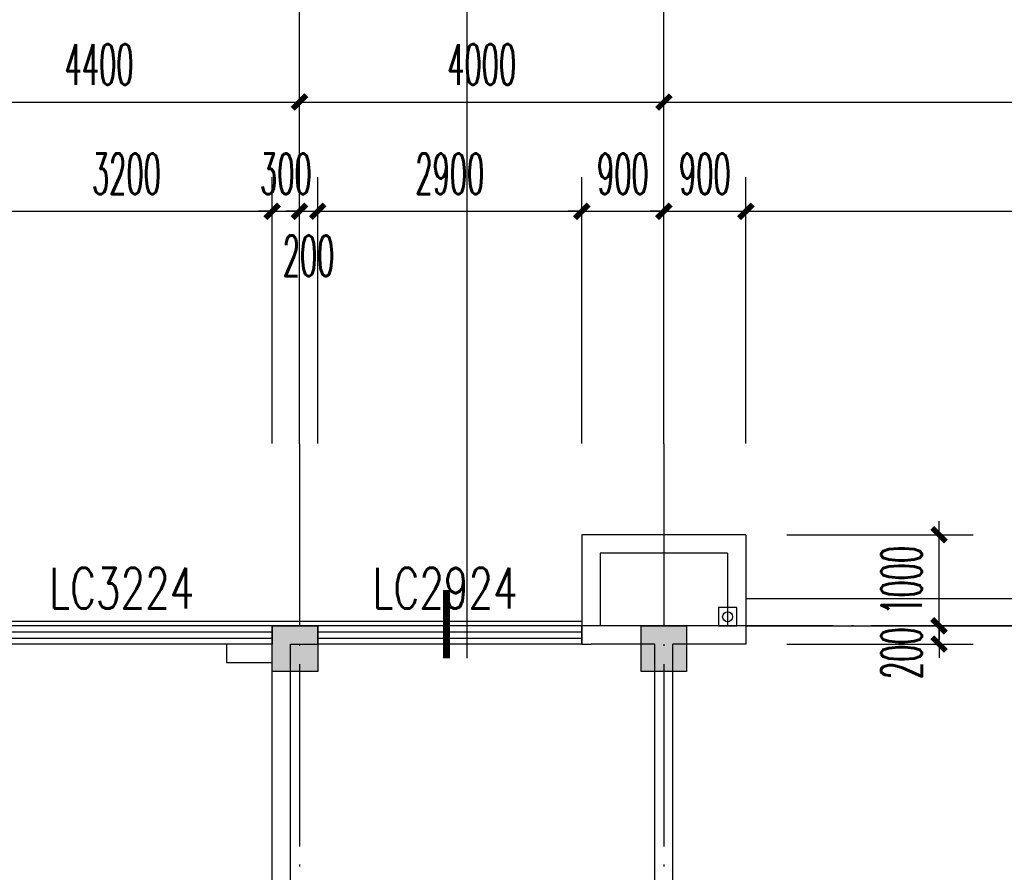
# Model space of a CAD drawing. Extents: x 1779708 to 7299578, y -1121471 to 88434.
# Tile 236 of 256: x 4374795 to 4385604, y -925548 to -916190. Entities that reach past the tile are written whole.
import ezdxf

# ---------------------------------------------------------------- set-up
doc = ezdxf.new("R2010")
doc.units = 0
doc.header["$LTSCALE"] = 1000
doc.header["$MEASUREMENT"] = 0
doc.linetypes.add('DASH', pattern=[0.35, 0.25, -0.1])
doc.linetypes.add('DOTE', pattern=[2.42, 2, -0.2, 0.02, -0.2])
doc.layers.get('0').update_dxf_attribs({"linetype": 'CONTINUOUS'})
doc.layers.get('Defpoints').update_dxf_attribs({"linetype": 'CONTINUOUS'})
for name, color, linetype in [('11111111111111111111111111111', 50, 'DASH'), ('AXIS', 3, 'CONTINUOUS'), ('DIM_IDEN', 3, 'CONTINUOUS'), ('DIM_污水', 3, 'CONTINUOUS'), ('DOTE', 1, 'DOTE'), ('P_PS_DIM', 1, 'CONTINUOUS'), ('PUB_DIM', 3, 'CONTINUOUS'), ('STAIR', 2, 'CONTINUOUS'), ('WALL', 255, 'CONTINUOUS'), ('WINDOW', 2, 'CONTINUOUS'), ('WINDOW_TEXT', 7, 'CONTINUOUS'), ('墙柱', 2, 'CONTINUOUS'), ('室外构件', 4, 'CONTINUOUS'), ('看线', 3, 'CONTINUOUS')]:
    doc.layers.add(name, color=color, linetype=linetype)
doc.styles.add('_TCH_DIM_T3', font='SIMPLEX.shx', dxfattribs={"width": 0.494118, "bigfont": 'GBCBIG.shx'})
doc.styles.add('_TCH_WINDOW', font='SIMPLEX', dxfattribs={"height": 3.5, "bigfont": 'GBCBIG'})
doc.dimstyles.new('_TCH_ARCH&&150', dxfattribs={"dimtxt": 446.25, "dimasz": 150, "dimexe": 375, "dimexo": 450, "dimgap": 189.375, "dimtad": 1, "dimdec": 0, "dimzin": 0, "dimdsep": 46, "dimtxsty": '_TCH_DIM_T3', "dimblk": 'ARCHTICK', "dimcen": 0.09, "dimdle": 225, "dimclrt": 7, "dimazin": 2, "dimtfac": 1, "dimtdec": 0, "dimtix": 1, "dimtmove": 2, "dimatfit": 3, "dimfxl": 250, "dimtolj": 1, "dimtzin": 0, "dimarcsym": 0})

# ---------------------------------------------------------------- blocks, each defined once
blk = doc.blocks.new('_ArchTick')
at = {"color": 0, "linetype": 'ByBlock', "const_width": 0.4}
blk.add_lwpolyline([(-0.5, -0.5), (0.5, 0.5)], dxfattribs=at)
blk = doc.blocks.new('*D6817')
at = {"layer": 'AXIS', "color": 0, "lineweight": -2, "transparency": 16777216}
for p, q in [((59600, 149650), (59600, 153325)), ((64000, 149650), (64000, 153325)), ((59375, 152950), (64225, 152950))]:
    blk.add_line(p, q, dxfattribs=at)
at = {"layer": 'Defpoints', "color": 0, "transparency": 16777216}
for p in [(64000, 152950), (59600, 149200), (64000, 149200)]:
    blk.add_point(p, dxfattribs=at)
at = {"layer": 'AXIS', "color": 0, "lineweight": -2, "transparency": 16777216, "xscale": 150, "yscale": 150, "zscale": 150, "rotation": 180}
blk.add_blockref('_ArchTick', (59600, 152950), dxfattribs=at)
at = {"layer": 'AXIS', "color": 0, "lineweight": -2, "transparency": 16777216, "xscale": 150, "yscale": 150, "zscale": 150}
blk.add_blockref('_ArchTick', (64000, 152950), dxfattribs=at)
at = {"layer": 'AXIS', "color": 7, "transparency": 16777216, "insert": (61800, 153363), "char_height": 446.2, "attachment_point": 5, "style": '_TCH_DIM_T3'}
blk.add_mtext('\\A1;4400', dxfattribs=at)
blk = doc.blocks.new('*D6818')
at = {"layer": 'AXIS', "color": 0, "lineweight": -2, "transparency": 16777216}
for p, q in [((64000, 149650), (64000, 153325)), ((68000, 149650), (68000, 153325)), ((63775, 152950), (68225, 152950))]:
    blk.add_line(p, q, dxfattribs=at)
at = {"layer": 'Defpoints', "color": 0, "transparency": 16777216}
for p in [(68000, 152950), (64000, 149200), (68000, 149200)]:
    blk.add_point(p, dxfattribs=at)
at = {"layer": 'AXIS', "color": 0, "lineweight": -2, "transparency": 16777216, "xscale": 150, "yscale": 150, "zscale": 150, "rotation": 180}
blk.add_blockref('_ArchTick', (64000, 152950), dxfattribs=at)
at = {"layer": 'AXIS', "color": 0, "lineweight": -2, "transparency": 16777216, "xscale": 150, "yscale": 150, "zscale": 150}
blk.add_blockref('_ArchTick', (68000, 152950), dxfattribs=at)
at = {"layer": 'AXIS', "color": 7, "transparency": 16777216, "insert": (66000, 153363), "char_height": 446.2, "attachment_point": 5, "style": '_TCH_DIM_T3'}
blk.add_mtext('\\A1;4000', dxfattribs=at)
blk = doc.blocks.new('*D6819')
at = {"layer": 'AXIS', "color": 0, "lineweight": -2, "transparency": 16777216}
for p, q in [((68000, 149650), (68000, 153325)), ((76400, 149650), (76400, 153325)), ((67775, 152950), (76625, 152950))]:
    blk.add_line(p, q, dxfattribs=at)
at = {"layer": 'Defpoints', "color": 0, "transparency": 16777216}
for p in [(76400, 152950), (68000, 149200), (76400, 149200)]:
    blk.add_point(p, dxfattribs=at)
at = {"layer": 'AXIS', "color": 0, "lineweight": -2, "transparency": 16777216, "xscale": 150, "yscale": 150, "zscale": 150, "rotation": 180}
blk.add_blockref('_ArchTick', (68000, 152950), dxfattribs=at)
at = {"layer": 'AXIS', "color": 0, "lineweight": -2, "transparency": 16777216, "xscale": 150, "yscale": 150, "zscale": 150}
blk.add_blockref('_ArchTick', (76400, 152950), dxfattribs=at)
at = {"layer": 'AXIS', "color": 7, "transparency": 16777216, "insert": (72200, 153363), "char_height": 446.2, "attachment_point": 5, "style": '_TCH_DIM_T3'}
blk.add_mtext('\\A1;8400', dxfattribs=at)
blk = doc.blocks.new('a1')
at = {"layer": '11111111111111111111111111111'}
for p, q in [((59122, 49136), (59122, 48936)), ((59322, 49136), (59122, 49136)), ((59322, 48936), (59322, 49136)), ((59122, 48936), (59322, 48936))]:
    blk.add_line(p, q, dxfattribs=at)
blk = doc.blocks.new('$WINLIB2D$00000001')
at = {"color": 0}
for points in [[(-0.5, 0.5), (-0.5, -0.5)], [(-0.5, 0.5), (0.5, 0.5)], [(0.5, -0.5), (0.5, 0.5)], [(0.5, 0.1667), (-0.5, 0.1667)], [(0.5, -0.1667), (-0.5, -0.1667)], [(-0.5, -0.5), (0.5, -0.5)]]:
    blk.add_lwpolyline(points, dxfattribs=at)
blk = doc.blocks.new('*D4641')
at = {"layer": 'Defpoints', "color": 0, "transparency": 16777216}
for p in [(4389367, -918293), (4382767, -921293), (4389367, -921293)]:
    blk.add_point(p, dxfattribs=at)
at = {"layer": 'PUB_DIM', "color": 0, "lineweight": -2, "transparency": 16777216}
for p, q in [((4382767, -920843), (4382767, -917918)), ((4389367, -920843), (4389367, -917918)), ((4382542, -918293), (4389592, -918293))]:
    blk.add_line(p, q, dxfattribs=at)
at = {"layer": 'PUB_DIM', "color": 0, "lineweight": -2, "transparency": 16777216, "xscale": 150, "yscale": 150, "zscale": 150, "rotation": 180}
blk.add_blockref('_ArchTick', (4382767, -918293), dxfattribs=at)
at = {"layer": 'PUB_DIM', "color": 0, "lineweight": -2, "transparency": 16777216, "xscale": 150, "yscale": 150, "zscale": 150}
blk.add_blockref('_ArchTick', (4389367, -918293), dxfattribs=at)
at = {"layer": 'PUB_DIM', "color": 7, "transparency": 16777216, "insert": (4386067, -917881), "char_height": 446.2, "attachment_point": 5, "style": '_TCH_DIM_T3'}
blk.add_mtext('\\A1;6600', dxfattribs=at)
blk = doc.blocks.new('*D4642')
at = {"layer": 'Defpoints', "color": 0, "transparency": 16777216}
for p in [(4382767, -918293), (4381867, -921293), (4382767, -921293)]:
    blk.add_point(p, dxfattribs=at)
at = {"layer": 'PUB_DIM', "color": 0, "lineweight": -2, "transparency": 16777216}
for p, q in [((4381867, -920843), (4381867, -917918)), ((4382767, -920843), (4382767, -917918)), ((4381867, -918293), (4381717, -918293)), ((4381867, -918293), (4382767, -918293)), ((4382767, -918293), (4382917, -918293))]:
    blk.add_line(p, q, dxfattribs=at)
at = {"layer": 'PUB_DIM', "color": 0, "lineweight": -2, "transparency": 16777216, "xscale": 150, "yscale": 150, "zscale": 150}
blk.add_blockref('_ArchTick', (4381867, -918293), dxfattribs=at)
at = {"layer": 'PUB_DIM', "color": 0, "lineweight": -2, "transparency": 16777216, "xscale": 150, "yscale": 150, "zscale": 150, "rotation": 180}
blk.add_blockref('_ArchTick', (4382767, -918293), dxfattribs=at)
at = {"layer": 'PUB_DIM', "color": 7, "transparency": 16777216, "insert": (4382317, -917881), "char_height": 446.2, "attachment_point": 5, "style": '_TCH_DIM_T3'}
blk.add_mtext('\\A1;900', dxfattribs=at)
blk = doc.blocks.new('*D4643')
at = {"layer": 'Defpoints', "color": 0, "transparency": 16777216}
for p in [(4381867, -918293), (4380967, -921293), (4381867, -921293)]:
    blk.add_point(p, dxfattribs=at)
at = {"layer": 'PUB_DIM', "color": 0, "lineweight": -2, "transparency": 16777216}
for p, q in [((4380967, -920843), (4380967, -917918)), ((4381867, -920843), (4381867, -917918)), ((4380967, -918293), (4380817, -918293)), ((4380967, -918293), (4381867, -918293)), ((4381867, -918293), (4382017, -918293))]:
    blk.add_line(p, q, dxfattribs=at)
at = {"layer": 'PUB_DIM', "color": 0, "lineweight": -2, "transparency": 16777216, "xscale": 150, "yscale": 150, "zscale": 150}
blk.add_blockref('_ArchTick', (4380967, -918293), dxfattribs=at)
at = {"layer": 'PUB_DIM', "color": 0, "lineweight": -2, "transparency": 16777216, "xscale": 150, "yscale": 150, "zscale": 150, "rotation": 180}
blk.add_blockref('_ArchTick', (4381867, -918293), dxfattribs=at)
at = {"layer": 'PUB_DIM', "color": 7, "transparency": 16777216, "insert": (4381417, -917881), "char_height": 446.2, "attachment_point": 5, "style": '_TCH_DIM_T3'}
blk.add_mtext('\\A1;900', dxfattribs=at)
blk = doc.blocks.new('*D4644')
at = {"layer": 'Defpoints', "color": 0, "transparency": 16777216}
for p in [(4380967, -918293), (4378067, -921293), (4380967, -921293)]:
    blk.add_point(p, dxfattribs=at)
at = {"layer": 'PUB_DIM', "color": 0, "lineweight": -2, "transparency": 16777216}
for p, q in [((4378067, -920843), (4378067, -917918)), ((4380967, -920843), (4380967, -917918)), ((4377842, -918293), (4381192, -918293))]:
    blk.add_line(p, q, dxfattribs=at)
at = {"layer": 'PUB_DIM', "color": 0, "lineweight": -2, "transparency": 16777216, "xscale": 150, "yscale": 150, "zscale": 150, "rotation": 180}
blk.add_blockref('_ArchTick', (4378067, -918293), dxfattribs=at)
at = {"layer": 'PUB_DIM', "color": 0, "lineweight": -2, "transparency": 16777216, "xscale": 150, "yscale": 150, "zscale": 150}
blk.add_blockref('_ArchTick', (4380967, -918293), dxfattribs=at)
at = {"layer": 'PUB_DIM', "color": 7, "transparency": 16777216, "insert": (4379517, -917881), "char_height": 446.2, "attachment_point": 5, "style": '_TCH_DIM_T3'}
blk.add_mtext('\\A1;2900', dxfattribs=at)
blk = doc.blocks.new('*D4645')
at = {"layer": 'Defpoints', "color": 0, "transparency": 16777216}
for p in [(4378067, -918293), (4377867, -921293), (4378067, -921293)]:
    blk.add_point(p, dxfattribs=at)
at = {"layer": 'PUB_DIM', "color": 0, "lineweight": -2, "transparency": 16777216}
for p, q in [((4377867, -920843), (4377867, -917918)), ((4378067, -920843), (4378067, -917918)), ((4377867, -918293), (4377717, -918293)), ((4377867, -918293), (4378067, -918293)), ((4378067, -918293), (4378217, -918293))]:
    blk.add_line(p, q, dxfattribs=at)
at = {"layer": 'PUB_DIM', "color": 0, "lineweight": -2, "transparency": 16777216, "xscale": 150, "yscale": 150, "zscale": 150}
blk.add_blockref('_ArchTick', (4377867, -918293), dxfattribs=at)
at = {"layer": 'PUB_DIM', "color": 0, "lineweight": -2, "transparency": 16777216, "xscale": 150, "yscale": 150, "zscale": 150, "rotation": 180}
blk.add_blockref('_ArchTick', (4378067, -918293), dxfattribs=at)
at = {"layer": 'PUB_DIM', "color": 7, "transparency": 16777216, "insert": (4377967, -918781), "char_height": 446.2, "attachment_point": 5, "style": '_TCH_DIM_T3'}
blk.add_mtext('\\A1;200', dxfattribs=at)
blk = doc.blocks.new('*D4646')
at = {"layer": 'Defpoints', "color": 0, "transparency": 16777216}
for p in [(4377867, -918293), (4377567, -921293), (4377867, -921293)]:
    blk.add_point(p, dxfattribs=at)
at = {"layer": 'PUB_DIM', "color": 0, "lineweight": -2, "transparency": 16777216}
for p, q in [((4377567, -920843), (4377567, -917918)), ((4377867, -920843), (4377867, -917918)), ((4377567, -918293), (4377417, -918293)), ((4377567, -918293), (4377867, -918293)), ((4377867, -918293), (4378017, -918293))]:
    blk.add_line(p, q, dxfattribs=at)
at = {"layer": 'PUB_DIM', "color": 0, "lineweight": -2, "transparency": 16777216, "xscale": 150, "yscale": 150, "zscale": 150}
blk.add_blockref('_ArchTick', (4377567, -918293), dxfattribs=at)
at = {"layer": 'PUB_DIM', "color": 0, "lineweight": -2, "transparency": 16777216, "xscale": 150, "yscale": 150, "zscale": 150, "rotation": 180}
blk.add_blockref('_ArchTick', (4377867, -918293), dxfattribs=at)
at = {"layer": 'PUB_DIM', "color": 7, "transparency": 16777216, "insert": (4377717, -917881), "char_height": 446.2, "attachment_point": 5, "style": '_TCH_DIM_T3'}
blk.add_mtext('\\A1;300', dxfattribs=at)
blk = doc.blocks.new('*D4647')
at = {"layer": 'Defpoints', "color": 0, "transparency": 16777216}
for p in [(4377567, -918293), (4374367, -921293), (4377567, -921293)]:
    blk.add_point(p, dxfattribs=at)
at = {"layer": 'PUB_DIM', "color": 0, "lineweight": -2, "transparency": 16777216}
for p, q in [((4374367, -920843), (4374367, -917918)), ((4377567, -920843), (4377567, -917918)), ((4374142, -918293), (4377792, -918293))]:
    blk.add_line(p, q, dxfattribs=at)
at = {"layer": 'PUB_DIM', "color": 0, "lineweight": -2, "transparency": 16777216, "xscale": 150, "yscale": 150, "zscale": 150, "rotation": 180}
blk.add_blockref('_ArchTick', (4374367, -918293), dxfattribs=at)
at = {"layer": 'PUB_DIM', "color": 0, "lineweight": -2, "transparency": 16777216, "xscale": 150, "yscale": 150, "zscale": 150}
blk.add_blockref('_ArchTick', (4377567, -918293), dxfattribs=at)
at = {"layer": 'PUB_DIM', "color": 7, "transparency": 16777216, "insert": (4375967, -917881), "char_height": 446.2, "attachment_point": 5, "style": '_TCH_DIM_T3'}
blk.add_mtext('\\A1;3200', dxfattribs=at)
blk = doc.blocks.new('*D5374')
at = {"layer": 'Defpoints', "color": 0, "transparency": 16777216}
for p in [(4382767, -922843), (4384888, -922843), (4382767, -923043)]:
    blk.add_point(p, dxfattribs=at)
at = {"layer": 'PUB_DIM', "color": 0, "lineweight": -2, "transparency": 16777216}
for p, q in [((4384888, -922843), (4384888, -922693)), ((4383217, -922843), (4385263, -922843)), ((4384888, -923043), (4384888, -922843)), ((4383217, -923043), (4385263, -923043)), ((4384888, -923043), (4384888, -923193))]:
    blk.add_line(p, q, dxfattribs=at)
at = {"layer": 'PUB_DIM', "color": 0, "lineweight": -2, "transparency": 16777216, "xscale": 150, "yscale": 150, "zscale": 150}
for p, rotation in [((4384888, -922843), 270), ((4384888, -923043), 90)]:
    blk.add_blockref('_ArchTick', p, dxfattribs=dict(at, rotation=rotation))
at = {"layer": 'PUB_DIM', "color": 7, "transparency": 16777216, "insert": (4384476, -923143), "char_height": 446.2, "attachment_point": 5, "rotation": 90, "style": '_TCH_DIM_T3'}
blk.add_mtext('\\A1;200', dxfattribs=at)
blk = doc.blocks.new('*D5375')
at = {"layer": 'Defpoints', "color": 0, "transparency": 16777216}
for p in [(4382767, -921843), (4384888, -921843), (4382767, -922843)]:
    blk.add_point(p, dxfattribs=at)
at = {"layer": 'PUB_DIM', "color": 0, "lineweight": -2, "transparency": 16777216}
for p, q in [((4384888, -921843), (4384888, -921693)), ((4383217, -921843), (4385263, -921843)), ((4384888, -922843), (4384888, -921843)), ((4383217, -922843), (4385263, -922843)), ((4384888, -922843), (4384888, -922993))]:
    blk.add_line(p, q, dxfattribs=at)
at = {"layer": 'PUB_DIM', "color": 0, "lineweight": -2, "transparency": 16777216, "xscale": 150, "yscale": 150, "zscale": 150}
for p, rotation in [((4384888, -921843), 270), ((4384888, -922843), 90)]:
    blk.add_blockref('_ArchTick', p, dxfattribs=dict(at, rotation=rotation))
at = {"layer": 'PUB_DIM', "color": 7, "transparency": 16777216, "insert": (4384476, -922343), "char_height": 446.2, "attachment_point": 5, "rotation": 90, "style": '_TCH_DIM_T3'}
blk.add_mtext('\\A1;1000', dxfattribs=at)
blk = doc.blocks.new('A$C159220C3')
at = {"layer": 'AXIS'}
for p, q in [((64000, 149200), (64000, 155200)), ((68000, 149200), (68000, 155200))]:
    blk.add_line(p, q, dxfattribs=at)
at = {"layer": 'DOTE'}
for p, q in [((64000, 149200), (64000, 7200)), ((68000, 149200), (68000, 7200)), ((86800, 147200), (7200, 147200))]:
    blk.add_line(p, q, dxfattribs=at)
at = {"layer": 'AXIS'}
for p1, p2, picture, middle in [((59600, 149200), (64000, 149200), '*D6817', (61800, 153362.5)), ((64000, 149200), (68000, 149200), '*D6818', (66000, 153362.5)), ((68000, 149200), (76400, 149200), '*D6819', (72200, 153362.5))]:
    dim = blk.add_aligned_dim(p1=p1, p2=p2, distance=3750, dimstyle='_TCH_ARCH&&150', dxfattribs=at)
    dim.commit()
    dim.dimension.update_dxf_attribs({"geometry": picture, "text_midpoint": middle})

msp = doc.modelspace()

# ---------------------------------------------------------------- hatches: boundary and pattern name
at = {"layer": '墙柱'}
h = msp.add_hatch(color=256, dxfattribs=at)
h.paths.add_polyline_path([(4323067.1, -1009843.3), (4324067.1, -1009843.3), (4324067.1, -1010343.3), (4323067.1, -1010343.3)])
h.paths.add_polyline_path([(4323067.1, -1016093.3), (4324067.1, -1016093.3), (4324067.1, -1016593.3), (4323067.1, -1016593.3)])
h.paths.add_polyline_path([(4323067.1, -1022643.3), (4324067.1, -1022643.3), (4324067.1, -1023143.3), (4323067.1, -1023143.3)])
h.paths.add_polyline_path([(4397967.1, -1051543.3), (4398667.1, -1051543.3), (4398667.1, -1051043.3), (4397967.1, -1051043.3)])
h.paths.add_polyline_path([(4347917.1, -1019143.3), (4348617.1, -1019143.3), (4348617.1, -1019643.3), (4347917.1, -1019643.3)])
h.paths.add_polyline_path([(4389917.1, -1051543.3), (4390617.1, -1051543.3), (4390617.1, -1051043.3), (4389917.1, -1051043.3)])
h.paths.add_polyline_path([(4347917.1, -1051543.3), (4348617.1, -1051543.3), (4348617.1, -1051043.3), (4347917.1, -1051043.3)])
h.paths.add_polyline_path([(4323567.1, -1028493.3), (4324067.1, -1028493.3), (4324067.1, -1028993.3), (4323567.1, -1028993.3)])
h.paths.add_polyline_path([(4350197.1, -1045743.3), (4350197.1, -1045443.3), (4349297.1, -1045443.3), (4349297.1, -1045743.3)])
h.paths.add_polyline_path([(4377567.1, -1060843.3), (4378067.1, -1060843.3), (4378067.1, -1060343.3), (4377567.1, -1060343.3)])
h.paths.add_polyline_path([(4339667.1, -1009843.3), (4340167.1, -1009843.3), (4340167.1, -1010343.3), (4339667.1, -1010343.3)])
h.paths.add_polyline_path([(4347967.1, -1009843.3), (4348567.1, -1009843.3), (4348567.1, -1010343.3), (4347967.1, -1010343.3)])
h.paths.add_polyline_path([(4365067.1, -1019043.3), (4365667.1, -1019043.3), (4365667.1, -1019643.3), (4365067.1, -1019643.3)])
h.paths.add_polyline_path([(4381567.1, -1027843.3), (4382167.1, -1027843.3), (4382167.1, -1028443.3), (4381567.1, -1028443.3)])
h.paths.add_polyline_path([(4336067.1, -1015993.3), (4336567.1, -1015993.3), (4336567.1, -1016693.3), (4336067.1, -1016693.3)])
h.paths.add_polyline_path([(4389767.1, -1023743.3), (4390267.1, -1023743.3), (4390267.1, -1024243.3), (4389767.1, -1024243.3)])
h.paths.add_polyline_path([(4339567.1, -1048043.3), (4340167.1, -1048043.3), (4340167.1, -1047543.3), (4339567.1, -1047543.3)])
h.paths.add_polyline_path([(4343767.1, -1041443.3), (4344267.1, -1041443.3), (4344267.1, -1040943.3), (4343767.1, -1040943.3)])
h.paths.add_polyline_path([(4343767.1, -1034843.3), (4344267.1, -1034843.3), (4344267.1, -1034343.3), (4343767.1, -1034343.3)])
h.paths.add_polyline_path([(4336067.1, -1029093.3), (4336567.1, -1029093.3), (4336567.1, -1028393.3), (4336067.1, -1028393.3)])
h.paths.add_polyline_path([(4343767.1, -1022643.3), (4344267.1, -1022643.3), (4344267.1, -1023143.3), (4343767.1, -1023143.3)])
h.paths.add_polyline_path([(4336067.1, -1009843.3), (4336567.1, -1009843.3), (4336567.1, -1010343.3), (4336067.1, -1010343.3)])
h.paths.add_polyline_path([(4377967.1, -1036343.3), (4377467.1, -1036343.3), (4377467.1, -1035843.3), (4377967.1, -1035843.3)])
h.paths.add_polyline_path([(4397967.1, -1019143.3), (4398667.1, -1019143.3), (4398667.1, -1019643.3), (4397967.1, -1019643.3)])
h.paths.add_polyline_path([(4331467.1, -1048043.3), (4331967.1, -1048043.3), (4331967.1, -1047543.3), (4331467.1, -1047543.3)])
h.paths.add_polyline_path([(4389917.1, -1036443.3), (4390617.1, -1036443.3), (4390617.1, -1035843.3), (4389917.1, -1035843.3)])
h.paths.add_polyline_path([(4397967.1, -1035843.3), (4398667.1, -1035843.3), (4398667.1, -1036443.3), (4397967.1, -1036443.3)])
h.paths.add_polyline_path([(4381567.1, -1035843.3), (4382167.1, -1035843.3), (4382167.1, -1036443.3), (4381567.1, -1036443.3)])
h.paths.add_polyline_path([(4389767.1, -1027943.3), (4390267.1, -1027943.3), (4390267.1, -1028443.3), (4389767.1, -1028443.3)])
h.paths.add_polyline_path([(4377467.1, -1027943.3), (4377967.1, -1027943.3), (4377967.1, -1028443.3), (4377467.1, -1028443.3)])
h.paths.add_polyline_path([(4373217.1, -1048043.3), (4373717.1, -1048043.3), (4373717.1, -1047543.3), (4373217.1, -1047543.3)])
h.paths.add_polyline_path([(4369267.1, -1009843.3), (4369767.1, -1009843.3), (4369767.1, -1010343.3), (4369267.1, -1010343.3)])
h.paths.add_polyline_path([(4365567.1, -1022643.3), (4365067.1, -1022643.3), (4365067.1, -1023143.3), (4365567.1, -1023143.3)])
h.paths.add_polyline_path([(4365567.1, -1009843.3), (4365067.1, -1009843.3), (4365067.1, -1010343.3), (4365567.1, -1010343.3)])
h.paths.add_polyline_path([(4347967.1, -1022643.3), (4348467.1, -1022643.3), (4348467.1, -1023143.3), (4347967.1, -1023143.3)])
h.paths.add_polyline_path([(4343767.1, -1028993.3), (4344267.1, -1028993.3), (4344267.1, -1028493.3), (4343767.1, -1028493.3)])
h.paths.add_polyline_path([(4336067.1, -1023343.3), (4336567.1, -1023343.3), (4336567.1, -1022643.3), (4336067.1, -1022643.3)])
h.paths.add_polyline_path([(4339567.1, -1034843.3), (4340167.1, -1034843.3), (4340167.1, -1034343.3), (4339567.1, -1034343.3)])
h.paths.add_polyline_path([(4331167.1, -1034843.3), (4331767.1, -1034843.3), (4331767.1, -1034343.3), (4331167.1, -1034343.3)])
h.paths.add_polyline_path([(4323067.1, -1034843.3), (4324067.1, -1034843.3), (4324067.1, -1034343.3), (4323067.1, -1034343.3)])
h.paths.add_polyline_path([(4339567.1, -1041543.3), (4340167.1, -1041543.3), (4340167.1, -1040943.3), (4339567.1, -1040943.3)])
h.paths.add_polyline_path([(4331467.1, -1041543.3), (4331967.1, -1041543.3), (4331967.1, -1040943.3), (4331467.1, -1040943.3)])
h.paths.add_polyline_path([(4397967.1, -1022343.3), (4398667.1, -1022343.3), (4398667.1, -1022843.3), (4397967.1, -1022843.3)])
h.paths.add_polyline_path([(4398167.1, -1009843.3), (4398667.1, -1009843.3), (4398667.1, -1010343.3), (4398167.1, -1010343.3)])
h.paths.add_polyline_path([(4389917.1, -1018943.3), (4390617.1, -1018943.3), (4390617.1, -1019643.3), (4389917.1, -1019643.3)])
h.paths.add_polyline_path([(4389867.1, -1009843.3), (4390667.1, -1009843.3), (4390667.1, -1010343.3), (4389867.1, -1010343.3)])
h.paths.add_polyline_path([(4381517.1, -1018943.3), (4382217.1, -1018943.3), (4382217.1, -1019643.3), (4381517.1, -1019643.3)])
h.paths.add_polyline_path([(4381567.1, -1009843.3), (4382167.1, -1009843.3), (4382167.1, -1010343.3), (4381567.1, -1010343.3)])
h.paths.add_polyline_path([(4373217.1, -1022643.3), (4373717.1, -1022643.3), (4373717.1, -1023143.3), (4373217.1, -1023143.3)])
h.paths.add_polyline_path([(4373117.1, -1019143.3), (4373817.1, -1019143.3), (4373817.1, -1019643.3), (4373117.1, -1019643.3)])
h.paths.add_polyline_path([(4373217.1, -1009843.3), (4373717.1, -1009843.3), (4373717.1, -1010343.3), (4373217.1, -1010343.3)])
h.paths.add_polyline_path([(4356167.1, -1022643.3), (4356667.1, -1022643.3), (4356667.1, -1023143.3), (4356167.1, -1023143.3)])
h.paths.add_polyline_path([(4356067.1, -1019043.3), (4356667.1, -1019043.3), (4356667.1, -1019643.3), (4356067.1, -1019643.3)])
h.paths.add_polyline_path([(4339567.1, -1019043.3), (4340167.1, -1019043.3), (4340167.1, -1019643.3), (4339567.1, -1019643.3)])
h.paths.add_polyline_path([(4356167.1, -1009843.3), (4356667.1, -1009843.3), (4356667.1, -1010343.3), (4356167.1, -1010343.3)])
h.paths.add_polyline_path([(4389917.1, -1048043.3), (4390617.1, -1048043.3), (4390617.1, -1047443.3), (4389917.1, -1047443.3)])
h.paths.add_polyline_path([(4397967.1, -1060843.3), (4398667.1, -1060843.3), (4398667.1, -1060343.3), (4397967.1, -1060343.3)])
h.paths.add_polyline_path([(4389967.1, -1060843.3), (4390567.1, -1060843.3), (4390567.1, -1060343.3), (4389967.1, -1060343.3)])
h.paths.add_polyline_path([(4381567.1, -1048043.3), (4382167.1, -1048043.3), (4382167.1, -1047443.3), (4381567.1, -1047443.3)])
h.paths.add_polyline_path([(4381517.1, -1051543.3), (4382217.1, -1051543.3), (4382217.1, -1051043.3), (4381517.1, -1051043.3)])
h.paths.add_polyline_path([(4381617.1, -1060843.3), (4382117.1, -1060843.3), (4382117.1, -1060343.3), (4381617.1, -1060343.3)])
h.paths.add_polyline_path([(4373167.1, -1051643.3), (4373767.1, -1051643.3), (4373767.1, -1051043.3), (4373167.1, -1051043.3)])
h.paths.add_polyline_path([(4373167.1, -1060843.3), (4373767.1, -1060843.3), (4373767.1, -1060343.3), (4373167.1, -1060343.3)])
h.paths.add_polyline_path([(4365067.1, -1048043.3), (4365567.1, -1048043.3), (4365567.1, -1047543.3), (4365067.1, -1047543.3)])
h.paths.add_polyline_path([(4365067.1, -1051643.3), (4365667.1, -1051643.3), (4365667.1, -1051043.3), (4365067.1, -1051043.3)])
h.paths.add_polyline_path([(4356167.1, -1048043.3), (4356667.1, -1048043.3), (4356667.1, -1047543.3), (4356167.1, -1047543.3)])
h.paths.add_polyline_path([(4348127.1, -1048043.3), (4348727.1, -1048043.3), (4348727.1, -1047643.3), (4348127.1, -1047643.3)])
h.paths.add_polyline_path([(4356067.1, -1051643.3), (4356667.1, -1051643.3), (4356667.1, -1051043.3), (4356067.1, -1051043.3)])
h.paths.add_polyline_path([(4323067.1, -1048343.3), (4323767.1, -1048343.3), (4323767.1, -1047843.3), (4323067.1, -1047843.3)])
h.paths.add_polyline_path([(4323067.1, -1051543.3), (4323767.1, -1051543.3), (4323767.1, -1051043.3), (4323067.1, -1051043.3)])
h.paths.add_polyline_path([(4331117.1, -1051543.3), (4331817.1, -1051543.3), (4331817.1, -1051043.3), (4331117.1, -1051043.3)])
h.paths.add_polyline_path([(4339567.1, -1051643.3), (4340167.1, -1051643.3), (4340167.1, -1051043.3), (4339567.1, -1051043.3)])
h.paths.add_polyline_path([(4365067.1, -1060843.3), (4365567.1, -1060843.3), (4365567.1, -1060343.3), (4365067.1, -1060343.3)])
h.paths.add_polyline_path([(4356167.1, -1060843.3), (4356667.1, -1060843.3), (4356667.1, -1060343.3), (4356167.1, -1060343.3)])
h.paths.add_polyline_path([(4347967.1, -1060843.3), (4348567.1, -1060843.3), (4348567.1, -1060343.3), (4347967.1, -1060343.3)])
h.paths.add_polyline_path([(4339567.1, -1060843.3), (4340167.1, -1060843.3), (4340167.1, -1060343.3), (4339567.1, -1060343.3)])
h.paths.add_polyline_path([(4331117.1, -1060843.3), (4331817.1, -1060843.3), (4331817.1, -1060343.3), (4331117.1, -1060343.3)])
h.paths.add_polyline_path([(4323067.1, -1060843.3), (4323567.1, -1060843.3), (4323567.1, -1060343.3), (4323067.1, -1060343.3)])
h.paths.add_polyline_path([(4397967.1, -1048043.3), (4398667.1, -1048043.3), (4398667.1, -1047443.3), (4397967.1, -1047443.3)])
h.paths.add_polyline_path([(4323067.1, -973843.3), (4324067.1, -973843.3), (4324067.1, -973343.3), (4323067.1, -973343.3)])
h.paths.add_polyline_path([(4323067.1, -967593.3), (4324067.1, -967593.3), (4324067.1, -967093.3), (4323067.1, -967093.3)])
h.paths.add_polyline_path([(4323067.1, -961043.3), (4324067.1, -961043.3), (4324067.1, -960543.3), (4323067.1, -960543.3)])
h.paths.add_polyline_path([(4397967.1, -932143.3), (4398667.1, -932143.3), (4398667.1, -932643.3), (4397967.1, -932643.3)])
h.paths.add_polyline_path([(4347917.1, -964543.3), (4348617.1, -964543.3), (4348617.1, -964043.3), (4347917.1, -964043.3)])
h.paths.add_polyline_path([(4389917.1, -932143.3), (4390617.1, -932143.3), (4390617.1, -932643.3), (4389917.1, -932643.3)])
h.paths.add_polyline_path([(4347917.1, -932143.3), (4348617.1, -932143.3), (4348617.1, -932643.3), (4347917.1, -932643.3)])
h.paths.add_polyline_path([(4323567.1, -955193.3), (4324067.1, -955193.3), (4324067.1, -954693.3), (4323567.1, -954693.3)])
h.paths.add_polyline_path([(4350197.1, -937943.3), (4350197.1, -938243.3), (4349297.1, -938243.3), (4349297.1, -937943.3)])
h.paths.add_polyline_path([(4377567.1, -922843.3), (4378067.1, -922843.3), (4378067.1, -923343.3), (4377567.1, -923343.3)])
h.paths.add_polyline_path([(4339667.1, -973843.3), (4340167.1, -973843.3), (4340167.1, -973343.3), (4339667.1, -973343.3)])
h.paths.add_polyline_path([(4347967.1, -973843.3), (4348567.1, -973843.3), (4348567.1, -973343.3), (4347967.1, -973343.3)])
h.paths.add_polyline_path([(4365067.1, -964643.3), (4365667.1, -964643.3), (4365667.1, -964043.3), (4365067.1, -964043.3)])
h.paths.add_polyline_path([(4381567.1, -955843.3), (4382167.1, -955843.3), (4382167.1, -955243.3), (4381567.1, -955243.3)])
h.paths.add_polyline_path([(4336067.1, -967693.3), (4336567.1, -967693.3), (4336567.1, -966993.3), (4336067.1, -966993.3)])
h.paths.add_polyline_path([(4389767.1, -959943.3), (4390267.1, -959943.3), (4390267.1, -959443.3), (4389767.1, -959443.3)])
h.paths.add_polyline_path([(4339567.1, -935643.3), (4340167.1, -935643.3), (4340167.1, -936143.3), (4339567.1, -936143.3)])
h.paths.add_polyline_path([(4343767.1, -942243.3), (4344267.1, -942243.3), (4344267.1, -942743.3), (4343767.1, -942743.3)])
h.paths.add_polyline_path([(4343767.1, -948843.3), (4344267.1, -948843.3), (4344267.1, -949343.3), (4343767.1, -949343.3)])
h.paths.add_polyline_path([(4336067.1, -954593.3), (4336567.1, -954593.3), (4336567.1, -955293.3), (4336067.1, -955293.3)])
h.paths.add_polyline_path([(4343767.1, -961043.3), (4344267.1, -961043.3), (4344267.1, -960543.3), (4343767.1, -960543.3)])
h.paths.add_polyline_path([(4336067.1, -973843.3), (4336567.1, -973843.3), (4336567.1, -973343.3), (4336067.1, -973343.3)])
h.paths.add_polyline_path([(4377967.1, -947343.3), (4377467.1, -947343.3), (4377467.1, -947843.3), (4377967.1, -947843.3)])
h.paths.add_polyline_path([(4397967.1, -964543.3), (4398667.1, -964543.3), (4398667.1, -964043.3), (4397967.1, -964043.3)])
h.paths.add_polyline_path([(4331467.1, -935643.3), (4331967.1, -935643.3), (4331967.1, -936143.3), (4331467.1, -936143.3)])
h.paths.add_polyline_path([(4389917.1, -947243.3), (4390617.1, -947243.3), (4390617.1, -947843.3), (4389917.1, -947843.3)])
h.paths.add_polyline_path([(4397967.1, -947843.3), (4398667.1, -947843.3), (4398667.1, -947243.3), (4397967.1, -947243.3)])
h.paths.add_polyline_path([(4381567.1, -947843.3), (4382167.1, -947843.3), (4382167.1, -947243.3), (4381567.1, -947243.3)])
h.paths.add_polyline_path([(4389767.1, -955743.3), (4390267.1, -955743.3), (4390267.1, -955243.3), (4389767.1, -955243.3)])
h.paths.add_polyline_path([(4377467.1, -955743.3), (4377967.1, -955743.3), (4377967.1, -955243.3), (4377467.1, -955243.3)])
h.paths.add_polyline_path([(4373217.1, -935643.3), (4373717.1, -935643.3), (4373717.1, -936143.3), (4373217.1, -936143.3)])
h.paths.add_polyline_path([(4369267.1, -973843.3), (4369767.1, -973843.3), (4369767.1, -973343.3), (4369267.1, -973343.3)])
h.paths.add_polyline_path([(4365567.1, -961043.3), (4365067.1, -961043.3), (4365067.1, -960543.3), (4365567.1, -960543.3)])
h.paths.add_polyline_path([(4365567.1, -973843.3), (4365067.1, -973843.3), (4365067.1, -973343.3), (4365567.1, -973343.3)])
h.paths.add_polyline_path([(4347967.1, -961043.3), (4348467.1, -961043.3), (4348467.1, -960543.3), (4347967.1, -960543.3)])
h.paths.add_polyline_path([(4343767.1, -954693.3), (4344267.1, -954693.3), (4344267.1, -955193.3), (4343767.1, -955193.3)])
h.paths.add_polyline_path([(4336067.1, -960343.3), (4336567.1, -960343.3), (4336567.1, -961043.3), (4336067.1, -961043.3)])
h.paths.add_polyline_path([(4339567.1, -948843.3), (4340167.1, -948843.3), (4340167.1, -949343.3), (4339567.1, -949343.3)])
h.paths.add_polyline_path([(4331167.1, -948843.3), (4331767.1, -948843.3), (4331767.1, -949343.3), (4331167.1, -949343.3)])
h.paths.add_polyline_path([(4323067.1, -948843.3), (4324067.1, -948843.3), (4324067.1, -949343.3), (4323067.1, -949343.3)])
h.paths.add_polyline_path([(4339567.1, -942143.3), (4340167.1, -942143.3), (4340167.1, -942743.3), (4339567.1, -942743.3)])
h.paths.add_polyline_path([(4331467.1, -942143.3), (4331967.1, -942143.3), (4331967.1, -942743.3), (4331467.1, -942743.3)])
h.paths.add_polyline_path([(4397967.1, -961343.3), (4398667.1, -961343.3), (4398667.1, -960843.3), (4397967.1, -960843.3)])
h.paths.add_polyline_path([(4398167.1, -973843.3), (4398667.1, -973843.3), (4398667.1, -973343.3), (4398167.1, -973343.3)])
h.paths.add_polyline_path([(4389917.1, -964743.3), (4390617.1, -964743.3), (4390617.1, -964043.3), (4389917.1, -964043.3)])
h.paths.add_polyline_path([(4389867.1, -973843.3), (4390667.1, -973843.3), (4390667.1, -973343.3), (4389867.1, -973343.3)])
h.paths.add_polyline_path([(4381517.1, -964743.3), (4382217.1, -964743.3), (4382217.1, -964043.3), (4381517.1, -964043.3)])
h.paths.add_polyline_path([(4381567.1, -973843.3), (4382167.1, -973843.3), (4382167.1, -973343.3), (4381567.1, -973343.3)])
h.paths.add_polyline_path([(4373217.1, -961043.3), (4373717.1, -961043.3), (4373717.1, -960543.3), (4373217.1, -960543.3)])
h.paths.add_polyline_path([(4373117.1, -964543.3), (4373817.1, -964543.3), (4373817.1, -964043.3), (4373117.1, -964043.3)])
h.paths.add_polyline_path([(4373217.1, -973843.3), (4373717.1, -973843.3), (4373717.1, -973343.3), (4373217.1, -973343.3)])
h.paths.add_polyline_path([(4356167.1, -961043.3), (4356667.1, -961043.3), (4356667.1, -960543.3), (4356167.1, -960543.3)])
h.paths.add_polyline_path([(4356067.1, -964643.3), (4356667.1, -964643.3), (4356667.1, -964043.3), (4356067.1, -964043.3)])
h.paths.add_polyline_path([(4339567.1, -964643.3), (4340167.1, -964643.3), (4340167.1, -964043.3), (4339567.1, -964043.3)])
h.paths.add_polyline_path([(4356167.1, -973843.3), (4356667.1, -973843.3), (4356667.1, -973343.3), (4356167.1, -973343.3)])
h.paths.add_polyline_path([(4389917.1, -935643.3), (4390617.1, -935643.3), (4390617.1, -936243.3), (4389917.1, -936243.3)])
h.paths.add_polyline_path([(4397967.1, -922843.3), (4398667.1, -922843.3), (4398667.1, -923343.3), (4397967.1, -923343.3)])
h.paths.add_polyline_path([(4389967.1, -922843.3), (4390567.1, -922843.3), (4390567.1, -923343.3), (4389967.1, -923343.3)])
h.paths.add_polyline_path([(4381567.1, -935643.3), (4382167.1, -935643.3), (4382167.1, -936243.3), (4381567.1, -936243.3)])
h.paths.add_polyline_path([(4381517.1, -932143.3), (4382217.1, -932143.3), (4382217.1, -932643.3), (4381517.1, -932643.3)])
h.paths.add_polyline_path([(4381617.1, -922843.3), (4382117.1, -922843.3), (4382117.1, -923343.3), (4381617.1, -923343.3)])
h.paths.add_polyline_path([(4373167.1, -932043.3), (4373767.1, -932043.3), (4373767.1, -932643.3), (4373167.1, -932643.3)])
h.paths.add_polyline_path([(4373167.1, -922843.3), (4373767.1, -922843.3), (4373767.1, -923343.3), (4373167.1, -923343.3)])
h.paths.add_polyline_path([(4365067.1, -935643.3), (4365567.1, -935643.3), (4365567.1, -936143.3), (4365067.1, -936143.3)])
h.paths.add_polyline_path([(4365067.1, -932043.3), (4365667.1, -932043.3), (4365667.1, -932643.3), (4365067.1, -932643.3)])
h.paths.add_polyline_path([(4356167.1, -935643.3), (4356667.1, -935643.3), (4356667.1, -936143.3), (4356167.1, -936143.3)])
h.paths.add_polyline_path([(4348127.1, -935643.3), (4348727.1, -935643.3), (4348727.1, -936043.3), (4348127.1, -936043.3)])
h.paths.add_polyline_path([(4356067.1, -932043.3), (4356667.1, -932043.3), (4356667.1, -932643.3), (4356067.1, -932643.3)])
h.paths.add_polyline_path([(4323067.1, -935343.3), (4323767.1, -935343.3), (4323767.1, -935843.3), (4323067.1, -935843.3)])
h.paths.add_polyline_path([(4323067.1, -932143.3), (4323767.1, -932143.3), (4323767.1, -932643.3), (4323067.1, -932643.3)])
h.paths.add_polyline_path([(4331117.1, -932143.3), (4331817.1, -932143.3), (4331817.1, -932643.3), (4331117.1, -932643.3)])
h.paths.add_polyline_path([(4339567.1, -932043.3), (4340167.1, -932043.3), (4340167.1, -932643.3), (4339567.1, -932643.3)])
h.paths.add_polyline_path([(4365067.1, -922843.3), (4365567.1, -922843.3), (4365567.1, -923343.3), (4365067.1, -923343.3)])
h.paths.add_polyline_path([(4356167.1, -922843.3), (4356667.1, -922843.3), (4356667.1, -923343.3), (4356167.1, -923343.3)])
h.paths.add_polyline_path([(4347967.1, -922843.3), (4348567.1, -922843.3), (4348567.1, -923343.3), (4347967.1, -923343.3)])
h.paths.add_polyline_path([(4339567.1, -922843.3), (4340167.1, -922843.3), (4340167.1, -923343.3), (4339567.1, -923343.3)])
h.paths.add_polyline_path([(4331117.1, -922843.3), (4331817.1, -922843.3), (4331817.1, -923343.3), (4331117.1, -923343.3)])
h.paths.add_polyline_path([(4323067.1, -922843.3), (4323567.1, -922843.3), (4323567.1, -923343.3), (4323067.1, -923343.3)])
h.paths.add_polyline_path([(4397967.1, -935643.3), (4398667.1, -935643.3), (4398667.1, -936243.3), (4397967.1, -936243.3)])

# ---------------------------------------------------------------- linework, layer by layer
at = {"layer": 'DIM_IDEN'}
msp.add_line((4379706, -923198.5), (4379706, -912388.6), dxfattribs=at)
at = {"layer": 'DIM_IDEN', "const_width": 75}
msp.add_lwpolyline([(4379481, -923198.5), (4379481, -922448.5)], dxfattribs=at)
at = {"layer": 'DIM_污水', "color": 7}
msp.add_circle((4382567.1, -922743.3), 55, dxfattribs=at)
at = {"layer": 'STAIR'}
for p, q in [((4382767.1, -922543.3), (4389367.1, -922543.3)), ((4382767.1, -922843.3), (4389367.1, -922843.3))]:
    msp.add_line(p, q, dxfattribs=at)
at = {"layer": 'WALL'}
for p, q in [((4380967.1, -921843.3), (4380967.1, -922843.3)), ((4382767.1, -921843.3), (4380967.1, -921843.3)), ((4382767.1, -921843.3), (4382767.1, -923043.3)), ((4381167.1, -922043.3), (4381167.1, -922843.3)), ((4382567.1, -922043.3), (4381167.1, -922043.3)), ((4382567.1, -922043.3), (4382567.1, -922843.3)), ((4377667.1, -922843.3), (4377567.1, -922843.3)), ((4377567.1, -922843.3), (4377567.1, -923043.3)), ((4378067.1, -922843.3), (4377667.1, -922843.3)), ((4378067.1, -923043.3), (4378067.1, -922843.3)), ((4380967.1, -922843.3), (4380967.1, -923043.3)), ((4381867.1, -922843.3), (4381167.1, -922843.3)), ((4382567.1, -922843.3), (4381867.1, -922843.3)), ((4377567.1, -931743.3), (4377567.1, -923043.3)), ((4377767.1, -923043.3), (4378067.1, -923043.3)), ((4377767.1, -931643.3), (4377767.1, -923043.3)), ((4380967.1, -923043.3), (4381067.1, -923043.3)), ((4381767.1, -923043.3), (4381067.1, -923043.3)), ((4381767.1, -931643.3), (4381767.1, -923043.3)), ((4382767.1, -923043.3), (4381967.1, -923043.3)), ((4381967.1, -931743.3), (4381967.1, -923043.3))]:
    msp.add_line(p, q, dxfattribs=at)
msp.add_lwpolyline([(4377567.1, -923043.3), (4377067.1, -923043.3), (4377067.1, -923143.3), (4377067.1, -923243.3), (4377567.1, -923243.3)], dxfattribs=at)
at = {"layer": '墙柱'}
for points in [[(4377567.1, -922843.3), (4378067.1, -922843.3), (4378067.1, -923343.3), (4377567.1, -923343.3)], [(4381617.1, -922843.3), (4382117.1, -922843.3), (4382117.1, -923343.3), (4381617.1, -923343.3)]]:
    msp.add_lwpolyline(points, close=True, dxfattribs=at)
at = {"layer": '看线', "color": 190}
msp.add_line((4380967.1, -922793.3), (4374367.1, -922793.3), dxfattribs=at)

# ---------------------------------------------------------------- block references
at = {"layer": 'P_PS_DIM', "color": 7}
msp.add_blockref('a1', (4323345.1, -971778.9), dxfattribs=at)
at = {"layer": 'WINDOW'}
ref = msp.add_blockref('$WINLIB2D$00000001', (4375967.1, -922943.3), dxfattribs=dict(at, xscale=3200, yscale=200, zscale=3200, rotation=180))
ref.add_attrib('A', 'LC3224', (4375119.6, -922653.9), dxfattribs={"layer": 'WINDOW_TEXT', "height": 446.25, "style": '_TCH_WINDOW', "width": 0.705882})
ref = msp.add_blockref('$WINLIB2D$00000001', (4379517.1, -922943.3), dxfattribs=dict(at, xscale=2900, yscale=200, zscale=2900, rotation=180))
ref.add_attrib('A', 'LC2924', (4378669.6, -922653.9), dxfattribs={"layer": 'WINDOW_TEXT', "height": 446.25, "style": '_TCH_WINDOW', "width": 0.705882})
at = {"layer": '室外构件'}
msp.add_blockref('A$C159220C3', (4313867.1, -1070043.3), dxfattribs=at)

# ---------------------------------------------------------------- dimensions: what is measured, and where the dimension line sits
at = {"layer": 'PUB_DIM'}
for p1, p2, distance, picture, middle in [((4374367.1, -921293.3), (4377567.1, -921293.3), 3000, '*D4647', (4375967.1, -917880.8)), ((4377567.1, -921293.3), (4377867.1, -921293.3), 3000, '*D4646', (4377717.1, -917880.8)), ((4378067.1, -921293.3), (4380967.1, -921293.3), 3000, '*D4644', (4379517.1, -917880.8)), ((4380967.1, -921293.3), (4381867.1, -921293.3), 3000, '*D4643', (4381417.1, -917880.8)), ((4381867.1, -921293.3), (4382767.1, -921293.3), 3000, '*D4642', (4382317.1, -917880.8)), ((4382767.1, -921293.3), (4389367.1, -921293.3), 3000, '*D4641', (4386067.1, -917880.8)), ((4382767.1, -922843.3), (4382767.1, -921843.3), -2121.2, '*D5375', (4384475.8, -922343.3))]:
    dim = msp.add_aligned_dim(p1=p1, p2=p2, distance=distance, dimstyle='_TCH_ARCH&&150', dxfattribs=at)
    dim.commit()
    dim.dimension.update_dxf_attribs({"geometry": picture, "text_midpoint": middle})
for base, p1, p2, angle, picture, middle in [((4378067.1, -918293.3), (4377867.1, -921293.3), (4378067.1, -921293.3), 0, '*D4645', (4377967.1, -918780.8)), ((4384888.3, -922843.3), (4382767.1, -923043.3), (4382767.1, -922843.3), 90, '*D5374', (4384475.8, -923143.3))]:
    dim = msp.add_linear_dim(base=base, p1=p1, p2=p2, angle=angle, dimstyle='_TCH_ARCH&&150', dxfattribs=at)
    dim.commit()
    dim.dimension.update_dxf_attribs({"geometry": picture, "text_midpoint": middle, "dimtype": 161})

doc.saveas('drawing.dxf')
